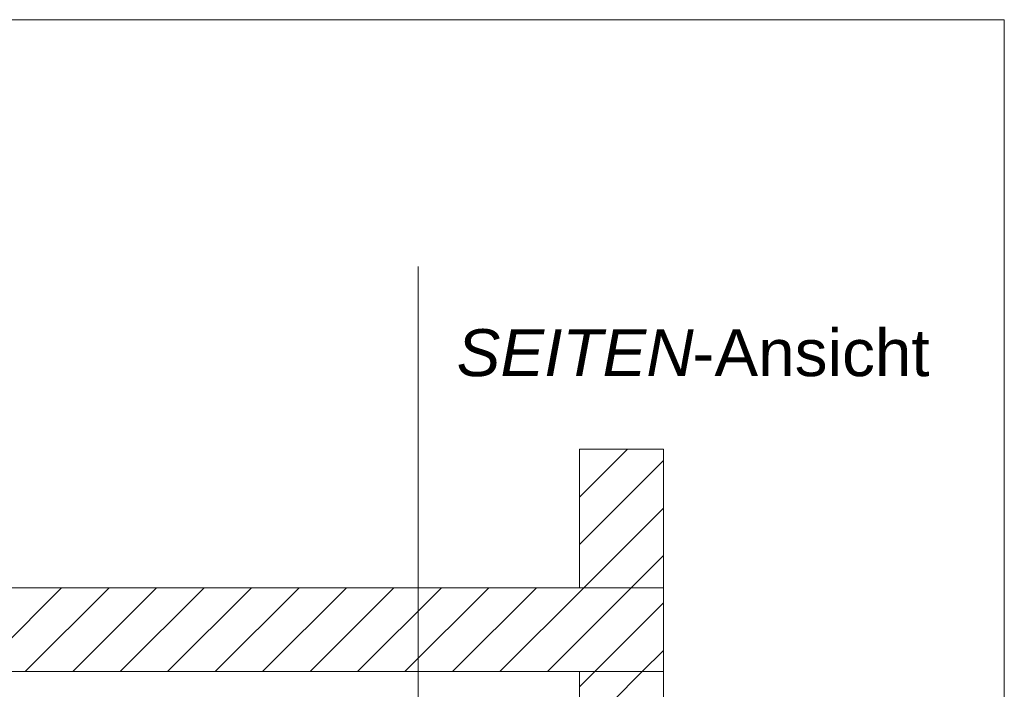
# Model space of a CAD drawing. Extents: x -720 to 300, y 62 to 1107.
# Tile 249 of 250: x 232 to 261, y 921 to 941. Entities that reach past the tile are written whole.
import ezdxf
from ezdxf.lldxf.tags import DXFTag

# ---------------------------------------------------------------- set-up
doc = ezdxf.new("R2010")
doc.units = 0
doc.layers.get('0').update_dxf_attribs({"lineweight": 35})
doc.layers.add('E_Detail_Beschriftung', color=7, linetype='Continuous', lineweight=13, true_color=0x009900)
doc.layers.add('E_Detail_Wandschraffur', color=7, linetype='Continuous', lineweight=5, true_color=0xc0c0c0)
doc.layers.add('E_Detail_Linie_Text_Bem', color=7, linetype='Continuous', lineweight=13)
doc.styles.get("Standard").update_dxf_attribs({"font": 'ARIALN.TTF'})
tags = doc.linetypes.add('fein_strichliert', pattern=[4, 1, -2, 1]).pattern_tags.tags
tags[8:9] = [DXFTag(74, 4), DXFTag(75, 0), DXFTag(340, '0'), DXFTag(46, 0.0), DXFTag(50, 0.0), DXFTag(44, 0.0), DXFTag(45, 0.0)]
tags[6:7] = [DXFTag(74, 4), DXFTag(75, 0), DXFTag(340, '0'), DXFTag(46, 0.0), DXFTag(50, 0.0), DXFTag(44, 0.0), DXFTag(45, 0.0)]
tags[4:5] = [DXFTag(74, 4), DXFTag(75, 0), DXFTag(340, '0'), DXFTag(46, 0.0), DXFTag(50, 0.0), DXFTag(44, 0.0), DXFTag(45, 0.0)]
tags = doc.linetypes.add('fein_strichliert-A06G9FM98I', pattern=[4, 1, -2, 1]).pattern_tags.tags
tags[8:9] = [DXFTag(74, 4), DXFTag(75, 0), DXFTag(340, '0'), DXFTag(46, 0.0), DXFTag(50, 0.0), DXFTag(44, 0.0), DXFTag(45, 0.0)]
tags[6:7] = [DXFTag(74, 4), DXFTag(75, 0), DXFTag(340, '0'), DXFTag(46, 0.0), DXFTag(50, 0.0), DXFTag(44, 0.0), DXFTag(45, 0.0)]
tags[4:5] = [DXFTag(74, 4), DXFTag(75, 0), DXFTag(340, '0'), DXFTag(46, 0.0), DXFTag(50, 0.0), DXFTag(44, 0.0), DXFTag(45, 0.0)]

# ---------------------------------------------------------------- blocks, each defined once
blk = doc.blocks.new('Referenz-A06G9FMH8I')
at = {"layer": 'E_Detail_Linie_Text_Bem', "linetype": 'fein_strichliert-A06G9FM98I', "ltscale": 0.65}
for p, q in [((260.951, 941.293), (198.182, 941.293)), ((260.951, 879.976), (260.951, 941.293)), ((243.489, 881.058), (243.489, 933.937))]:
    blk.add_line(p, q, dxfattribs=at)
at = {"layer": 'E_Detail_Linie_Text_Bem', "linetype": 'Continuous', "ltscale": 0.13}
for p, q in [((248.299, 928.5), (250.799, 928.5)), ((248.299, 924.366), (248.299, 928.5)), ((250.799, 928.5), (250.799, 924.366)), ((250.799, 924.366), (199.472, 924.366)), ((250.799, 924.366), (248.299, 924.366)), ((250.799, 921.866), (250.799, 924.366)), ((199.472, 921.866), (248.299, 921.866)), ((209.864, 921.866), (250.799, 921.866)), ((248.299, 921.866), (250.799, 921.866)), ((248.299, 910.066), (248.299, 921.866)), ((250.799, 921.866), (250.799, 881.866))]:
    blk.add_line(p, q, dxfattribs=at)
at = {"layer": 'E_Detail_Wandschraffur', "linetype": 'ByBlock', "ltscale": 0.13}
for p, q in [((248.299, 927.069), (249.73, 928.5)), ((248.424, 924.366), (250.799, 926.74)), ((231.782, 921.866), (234.282, 924.366)), ((234.61, 921.866), (237.11, 924.366)), ((237.439, 921.866), (239.939, 924.366)), ((240.267, 921.866), (242.767, 924.366)), ((243.095, 921.866), (245.595, 924.366)), ((245.924, 921.866), (248.424, 924.366)), ((248.752, 921.866), (250.799, 923.912)), ((248.299, 921.412), (248.752, 921.866))]:
    blk.add_line(p, q, dxfattribs=at)
at = {"layer": 'E_Detail_Wandschraffur', "linetype": 'fein_strichliert', "ltscale": 0.13}
for p, q in [((248.299, 928.483), (248.316, 928.5)), ((248.299, 925.655), (250.799, 928.155)), ((249.838, 924.366), (250.799, 925.326)), ((230.367, 921.866), (232.867, 924.366)), ((233.196, 921.866), (235.696, 924.366)), ((236.024, 921.866), (238.524, 924.366)), ((238.853, 921.866), (241.353, 924.366)), ((241.681, 921.866), (244.181, 924.366)), ((244.51, 921.866), (247.01, 924.366)), ((247.338, 921.866), (249.838, 924.366)), ((250.166, 921.866), (250.799, 922.498)), ((249.27, 920.969), (250.166, 921.866))]:
    blk.add_line(p, q, dxfattribs=at)
at = {"layer": 'E_Detail_Beschriftung', "linetype": 'Continuous', "lineweight": -2, "ltscale": 0.25, "char_height": 1.4, "attachment_point": 1}
for s, insert in [('{\\fArial|b0|i1;SEITEN}', (244.634, 932.071)), ('{\\fArial;-Ansicht}', (251.663, 932.071))]:
    blk.add_mtext(s, dxfattribs=dict(at, insert=insert))

msp = doc.modelspace()

# ---------------------------------------------------------------- block references
at = {"color": 8, "lineweight": 25, "ltscale": 0.25, "true_color": 0x808080}
msp.add_blockref('Referenz-A06G9FMH8I', (0, 0), dxfattribs=at)

doc.saveas('drawing.dxf')
